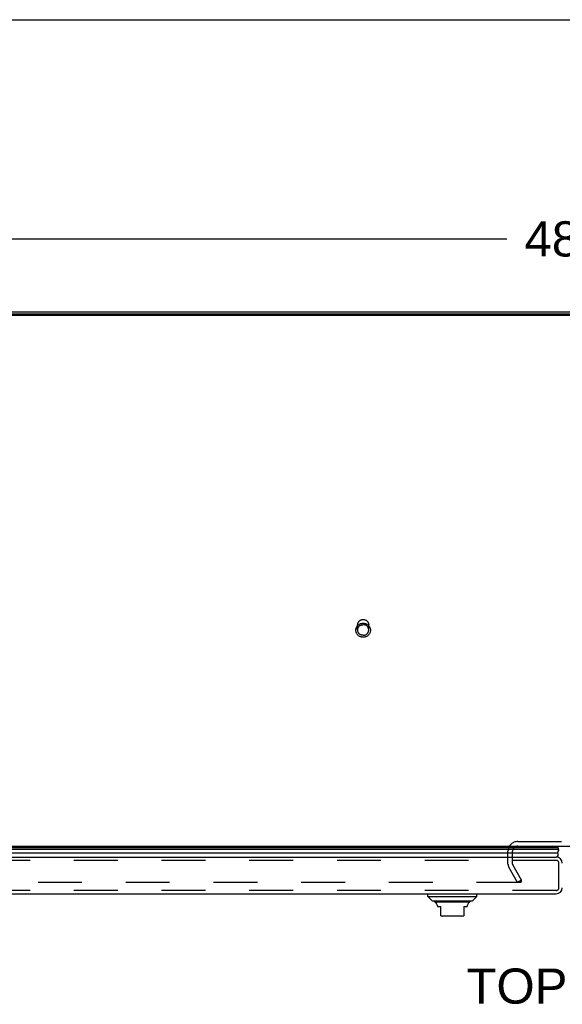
# Model space of a CAD drawing. Header units: inches. Extents: x 0 to 179, y 0 to 116.
# Tile 160 of 234: x 44 to 56, y 94 to 116. Entities that reach past the tile are written whole.
import ezdxf

# ---------------------------------------------------------------- set-up
doc = ezdxf.new("R2010")
doc.units = ezdxf.units.IN
doc.header["$LTSCALE"] = 9.842105
doc.header["$MEASUREMENT"] = 0
doc.linetypes.add('HIDDEN', pattern=[0.2, 0.1, -0.1])
doc.layers.get('0').update_dxf_attribs({"linetype": 'CONTINUOUS'})
for name, color, linetype in [('DEFAULT_2', 8, 'HIDDEN'), ('DIMENSIONS', 7, 'CONTINUOUS'), ('LEFTHAND_DOOR_ASSEMBLY', 7, 'CONTINUOUS')]:
    doc.layers.add(name, color=color, linetype=linetype)
doc.styles.get("Standard").update_dxf_attribs({"font": 'arial.ttf'})
doc.dimstyles.new('DIMSTYLE_1', dxfattribs={"dimtxt": 0.789474, "dimasz": 1.052632, "dimexe": 0.09, "dimexo": 0.07, "dimgap": 0.0375, "dimtad": 0, "dimtih": 1, "dimtoh": 1, "dimzin": 4, "dimdsep": 46, "dimtxsty": 'Standard', "dimblk": '_FILLED', "dimblk1": '_FILLED', "dimblk2": '_FILLED', "dimcen": 0.09, "dimadec": 3, "dimazin": 1, "dimtfac": 1, "dimtdec": 3, "dimtofl": 0, "dimtmove": 0, "dimatfit": 3, "dimldrblk": '_FILLED', "dimfxl": 0, "dimtolj": 1, "dimtzin": 4, "dimarcsym": 0})

# ---------------------------------------------------------------- blocks, each defined once
blk = doc.blocks.new('_FILLED')
at = {"color": 0, "linetype": 'ByBlock'}
blk.add_solid([(0, 0), (-1, 0.2), (-1, -0.2)], dxfattribs=at)
blk = doc.blocks.new('*D5')
at = {"layer": 'DIMENSIONS', "color": 2, "linetype": 'Continuous'}
for p, q in [((32.694, 109.916), (32.694, 111.815)), ((80.694, 109.916), (80.694, 111.815)), ((32.694, 110.867), (54.92, 110.867)), ((80.694, 110.867), (58.469, 110.867))]:
    blk.add_line(p, q, dxfattribs=at)
at = {"layer": 'DIMENSIONS', "color": 2, "linetype": 'Continuous', "xscale": 1.0526315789, "yscale": 1.0526315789, "zscale": 1.0526315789, "rotation": 180}
blk.add_blockref('_FILLED', (32.694, 110.867), dxfattribs=at)
at = {"layer": 'DIMENSIONS', "color": 2, "linetype": 'Continuous', "xscale": 1.0526315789, "yscale": 1.0526315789, "zscale": 1.0526315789}
blk.add_blockref('_FILLED', (80.694, 110.867), dxfattribs=at)
at = {"layer": 'DIMENSIONS', "color": 2, "linetype": 'Continuous', "insert": (56.694, 111.262), "char_height": 0.7895, "width": 2.75876, "attachment_point": 2, "line_spacing_factor": 0.9}
blk.add_mtext('48.00', dxfattribs=at)

msp = doc.modelspace()

# ---------------------------------------------------------------- linework, layer by layer
at = {"color": 7, "linetype": 'Continuous'}
for p, q in [((0, 115.789), (178.947, 115.789)), ((80.58, 109.15), (32.809, 109.15)), ((34.444, 97.231), (78.944, 97.231))]:
    msp.add_line(p, q, dxfattribs=at)
at = {"color": 3, "linetype": 'Continuous'}
for p, q in [((32.92, 109.231), (80.468, 109.231)), ((80.58, 109.177), (32.809, 109.177))]:
    msp.add_line(p, q, dxfattribs=at)
at = {"layer": 'DEFAULT_2', "color": 8, "linetype": 'HIDDEN'}
for p, q in [((51.57, 102.085), (51.57, 102.201)), ((51.818, 102.085), (51.818, 102.201)), ((55.163, 97.335), (58.225, 97.335)), ((54.944, 96.827), (54.944, 97.116)), ((55.048, 96.826), (55.048, 97.116)), ((55.159, 96.418), (54.963, 96.758)), ((55.249, 96.47), (55.053, 96.81)), ((55.225, 96.418), (34.262, 96.418)), ((55.249, 96.47), (55.159, 96.418)), ((55.24, 96.483), (55.24, 96.431))]:
    msp.add_line(p, q, dxfattribs=at)
for points in [[(51.694, 101.921), (51.682, 101.921), (51.67, 101.922), (51.658, 101.925), (51.646, 101.928), (51.635, 101.932), (51.623, 101.936), (51.613, 101.942), (51.602, 101.948), (51.592, 101.955), (51.583, 101.963), (51.575, 101.971), (51.567, 101.98), (51.559, 101.99), (51.553, 102), (51.547, 102.01), (51.542, 102.021), (51.538, 102.032), (51.535, 102.044), (51.533, 102.056), (51.531, 102.067), (51.531, 102.079), (51.531, 102.091), (51.533, 102.103), (51.535, 102.114), (51.538, 102.126), (51.542, 102.137), (51.547, 102.148), (51.553, 102.158), (51.559, 102.168), (51.566, 102.178), (51.574, 102.187), (51.583, 102.195), (51.592, 102.203), (51.602, 102.21), (51.613, 102.217), (51.623, 102.222), (51.635, 102.227), (51.646, 102.231), (51.658, 102.234), (51.67, 102.236), (51.682, 102.237), (51.694, 102.238)], [(51.57, 102.201), (51.571, 102.21), (51.572, 102.219), (51.574, 102.229), (51.577, 102.238), (51.58, 102.246), (51.584, 102.255), (51.589, 102.263), (51.594, 102.271), (51.6, 102.278), (51.607, 102.285), (51.614, 102.292), (51.622, 102.298), (51.63, 102.303), (51.638, 102.308), (51.647, 102.311), (51.656, 102.315), (51.665, 102.317), (51.675, 102.319), (51.685, 102.32), (51.694, 102.321)], [(51.57, 102.085), (51.571, 102.094), (51.572, 102.104), (51.574, 102.113), (51.577, 102.122), (51.58, 102.131), (51.584, 102.139), (51.589, 102.147), (51.594, 102.155), (51.6, 102.163), (51.607, 102.17), (51.614, 102.176), (51.622, 102.182), (51.63, 102.187), (51.638, 102.192), (51.647, 102.195), (51.656, 102.199), (51.666, 102.201), (51.675, 102.203), (51.685, 102.204), (51.694, 102.205)], [(51.694, 102.321), (51.704, 102.32), (51.714, 102.319), (51.723, 102.317), (51.733, 102.315), (51.742, 102.311), (51.751, 102.308), (51.759, 102.303), (51.767, 102.298), (51.775, 102.292), (51.782, 102.285), (51.789, 102.278), (51.795, 102.271), (51.8, 102.263), (51.805, 102.255), (51.809, 102.246), (51.812, 102.238), (51.815, 102.229), (51.817, 102.219), (51.818, 102.21), (51.818, 102.201)], [(51.694, 102.238), (51.707, 102.237), (51.719, 102.236), (51.731, 102.234), (51.743, 102.231), (51.754, 102.227), (51.765, 102.222), (51.776, 102.217), (51.787, 102.21), (51.796, 102.203), (51.806, 102.195), (51.814, 102.187), (51.822, 102.178), (51.83, 102.169), (51.836, 102.159), (51.842, 102.148), (51.847, 102.137), (51.851, 102.126), (51.854, 102.115), (51.856, 102.103), (51.857, 102.091), (51.858, 102.079), (51.858, 102.068), (51.856, 102.056), (51.854, 102.044), (51.851, 102.033), (51.847, 102.022), (51.842, 102.011), (51.836, 102), (51.83, 101.99), (51.822, 101.981), (51.814, 101.972), (51.806, 101.963), (51.797, 101.955), (51.787, 101.948), (51.776, 101.942), (51.766, 101.936), (51.754, 101.932), (51.743, 101.928), (51.731, 101.925), (51.719, 101.922), (51.707, 101.921), (51.694, 101.921)], [(51.818, 102.085), (51.818, 102.094), (51.817, 102.104), (51.815, 102.113), (51.812, 102.122), (51.809, 102.131), (51.805, 102.139), (51.8, 102.147), (51.795, 102.155), (51.789, 102.163), (51.782, 102.17), (51.775, 102.176), (51.767, 102.182), (51.759, 102.187), (51.751, 102.192), (51.742, 102.195), (51.733, 102.199), (51.723, 102.201), (51.714, 102.203), (51.704, 102.204), (51.694, 102.205)], [(51.694, 101.965), (51.685, 101.965), (51.675, 101.967), (51.666, 101.968), (51.656, 101.971), (51.647, 101.974), (51.638, 101.978), (51.63, 101.983), (51.622, 101.988), (51.614, 101.994), (51.607, 102), (51.6, 102.007), (51.594, 102.014), (51.589, 102.022), (51.584, 102.03), (51.58, 102.039), (51.577, 102.048), (51.574, 102.057), (51.572, 102.066), (51.571, 102.075), (51.57, 102.085)], [(51.694, 101.965), (51.704, 101.965), (51.714, 101.967), (51.723, 101.968), (51.733, 101.971), (51.742, 101.974), (51.751, 101.978), (51.759, 101.983), (51.767, 101.988), (51.775, 101.994), (51.782, 102), (51.789, 102.007), (51.795, 102.014), (51.8, 102.022), (51.805, 102.03), (51.809, 102.039), (51.812, 102.048), (51.815, 102.057), (51.817, 102.066), (51.818, 102.075), (51.818, 102.085)], [(55.225, 96.418), (55.227, 96.418), (55.229, 96.419), (55.23, 96.419), (55.232, 96.42), (55.233, 96.42), (55.235, 96.421), (55.236, 96.422), (55.237, 96.423), (55.238, 96.425), (55.239, 96.426), (55.24, 96.427), (55.24, 96.429), (55.24, 96.43), (55.24, 96.431)], [(55.24, 96.431), (55.24, 96.432), (55.24, 96.433), (55.24, 96.434), (55.24, 96.436), (55.239, 96.437)]]:
    msp.add_lwpolyline(points, dxfattribs=at)
for centre, radius, start, end in [((55.163, 97.116), 0.219, 90, 180), ((55.163, 97.116), 0.115, 90, 180), ((55.081, 96.827), 0.137, 180, 210), ((55.081, 96.827), 0.033, 180, 210)]:
    msp.add_arc(centre, radius, start, end, dxfattribs=at)
at = {"layer": 'LEFTHAND_DOOR_ASSEMBLY', "color": 7, "linetype": 'Continuous'}
for p, q in [((56.078, 97.153), (33.435, 97.153)), ((33.444, 97.197), (56.069, 97.197)), ((33.451, 97.21), (56.062, 97.21)), ((33.453, 97.219), (56.06, 97.219)), ((33.463, 97.078), (56.05, 97.078)), ((56.081, 97.231), (56.06, 97.219)), ((53.143, 96.102), (53.143, 96.161)), ((53.242, 96.003), (53.143, 96.102)), ((53.143, 96.102), (54.246, 96.102)), ((53.242, 96.003), (54.147, 96.003)), ((54.078, 95.976), (53.311, 95.976)), ((54.147, 96.003), (54.246, 96.102)), ((54.246, 96.102), (54.246, 96.161)), ((53.36, 95.891), (53.36, 95.877)), ((53.36, 95.877), (53.439, 95.877)), ((53.439, 95.668), (53.439, 95.877)), ((53.95, 95.877), (54.029, 95.877)), ((53.95, 95.877), (53.95, 95.668)), ((54.029, 95.891), (54.029, 95.877)), ((53.911, 95.661), (53.478, 95.661))]:
    msp.add_line(p, q, dxfattribs=at)
at = {"layer": 'LEFTHAND_DOOR_ASSEMBLY', "color": 3, "linetype": 'Continuous'}
for p, q in [((33.485, 96.986), (56.028, 96.986)), ((33.485, 96.161), (56.028, 96.161))]:
    msp.add_line(p, q, dxfattribs=at)
at = {"layer": 'LEFTHAND_DOOR_ASSEMBLY', "color": 8, "linetype": 'HIDDEN'}
for p, q in [((56.028, 96.911), (33.485, 96.911)), ((56.088, 96.296), (56.088, 96.851)), ((56.028, 96.236), (33.485, 96.236))]:
    msp.add_line(p, q, dxfattribs=at)
at = {"layer": 'LEFTHAND_DOOR_ASSEMBLY', "color": 7, "linetype": 'Continuous'}
for points in [[(56.078, 97.153), (56.078, 97.147), (56.077, 97.14), (56.076, 97.134), (56.075, 97.127), (56.073, 97.121), (56.071, 97.115), (56.068, 97.108), (56.065, 97.102), (56.062, 97.096), (56.058, 97.09), (56.054, 97.084), (56.05, 97.078)], [(56.062, 97.21), (56.064, 97.207), (56.066, 97.203), (56.068, 97.2), (56.069, 97.197)]]:
    msp.add_lwpolyline(points, dxfattribs=at)
for centre, radius, start, end in [((56.023, 97.036), 0.05, 275.2617, 57.3282), ((56.033, 97.207), 0.03, 6.412, 23.7978), ((56.022, 97.164), 0.0569, 348.7115, 34.5669), ((53.33, 96.025), 0.0492, 206.1149, 270), ((53.33, 95.976), 0.0197, 179.8854, 240), ((54.059, 96.025), 0.0492, 270, 333.8851), ((54.059, 95.976), 0.0197, 300, 0.1146), ((53.281, 95.891), 0.0787, 0, 60), ((54.108, 95.891), 0.0787, 120, 180), ((53.478, 95.779), 0.118, 250.5215, 270), ((53.911, 95.779), 0.118, 270, 289.4747)]:
    msp.add_arc(centre, radius, start, end, dxfattribs=at)
at = {"layer": 'LEFTHAND_DOOR_ASSEMBLY', "color": 3, "linetype": 'Continuous'}
for centre, start, end in [((56.028, 96.851), 0, 90), ((56.028, 96.296), 270, 360)]:
    msp.add_arc(centre, 0.135, start, end, dxfattribs=at)
at = {"layer": 'LEFTHAND_DOOR_ASSEMBLY', "color": 8, "linetype": 'HIDDEN'}
for centre, start, end in [((56.028, 96.851), 0, 90), ((56.028, 96.296), 270, 360)]:
    msp.add_arc(centre, 0.06, start, end, dxfattribs=at)
at = {"layer": 'LEFTHAND_DOOR_ASSEMBLY', "color": 7, "linetype": 'Continuous'}
for start_param, end_param in [(-0.467087, -0.001474), (0.260445, 0.346101)]:
    msp.add_ellipse((55.813, 97.153), major_axis=(0.265, 0), ratio=0.632157, start_param=start_param, end_param=end_param, dxfattribs=at)

# ---------------------------------------------------------------- texts
at = {"layer": 'DIMENSIONS', "color": 2, "linetype": 'Continuous', "insert": (56.707, 94.483), "char_height": 0.7895, "width": 5.37957, "attachment_point": 2, "line_spacing_factor": 0.9}
msp.add_mtext('TOP VIEW', dxfattribs=at)

# ---------------------------------------------------------------- dimensions: what is measured, and where the dimension line sits
at = {"layer": 'DIMENSIONS', "color": 2, "linetype": 'Continuous'}
dim = msp.add_linear_dim(base=(32.694, 110.867), p1=(80.694, 109.846), p2=(32.694, 109.846), angle=180, dimstyle='DIMSTYLE_1', dxfattribs=at)
dim.commit()
dim.dimension.update_dxf_attribs({"geometry": '*D5', "text_midpoint": (56.674, 110.863), "dimtype": 160})

doc.saveas('drawing.dxf')
